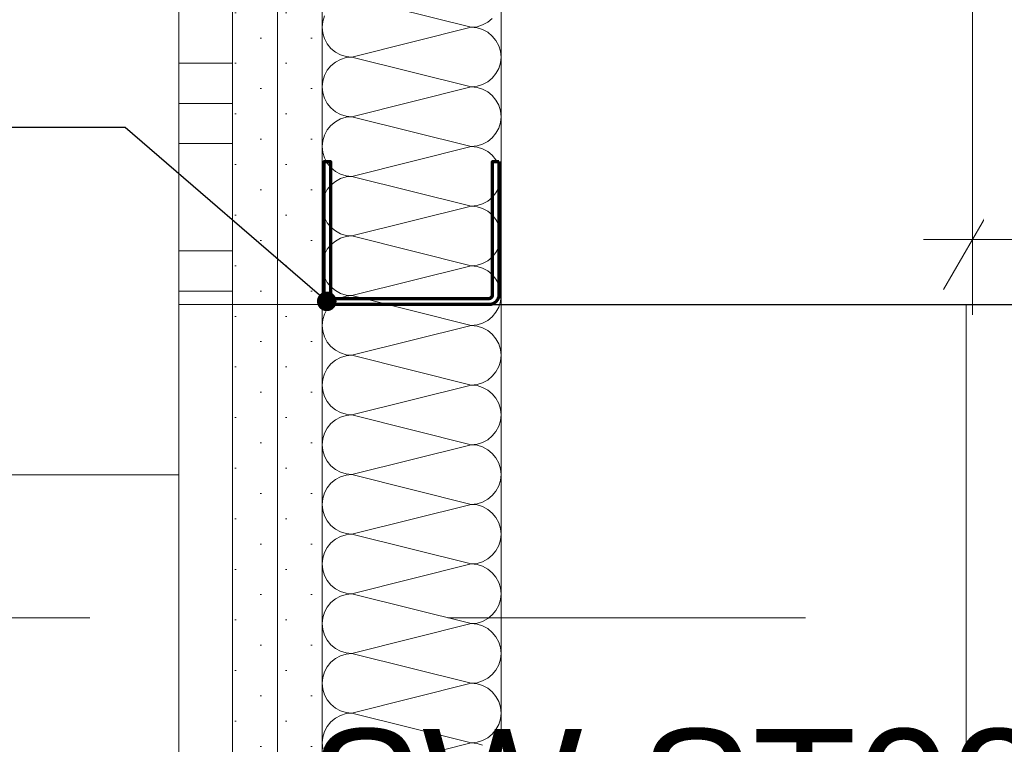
# Model space of a CAD drawing. Header units: metres. Extents: x -3.5 to 65.3, y -10.9 to 16.7.
# Tile 168 of 213: x 46.785 to 47.061, y 5.375 to 5.577. Entities that reach past the tile are written whole.
import ezdxf

# ---------------------------------------------------------------- set-up
doc = ezdxf.new("R2010")
doc.units = ezdxf.units.M
doc.header["$MEASUREMENT"] = 0
for name, pattern in [('Punktlinie eng', [0.015, 0.005, -0.01]), ('Untersicht', [0.04, 0.03, -0.01]), ('Wipeout_Contour', [1, 0, -1])]:
    doc.linetypes.add(name, pattern=pattern)
for name, color, linetype in [('102 - Bemaßung_ Beschriftung.Detail_ Ausschnitt', 7, 'Continuous'), ('608 - Struktur.Träger', 7, 'Continuous'), ('654 - Abdeckung.Wand Belag', 7, 'Continuous'), ('660 - Unterkonstruktion.Trockenbau', 7, 'Continuous'), ('Neubau_102 - Bemaßung_ Beschriftung.Detail_ Ausschnitt', 7, 'Continuous'), ('Neubau_606 - Struktur.Wand Innen Ausbau', 7, 'Continuous'), ('Neubau_650 - Abdeckung.Fußboden Aufbau', 7, 'Continuous'), ('Neubau_653 - Abdeckung.TB Verkofferung', 7, 'Continuous'), ('Neubau_804 - HKLSE.Elektrik', 7, 'Continuous')]:
    doc.layers.add(name, color=color, linetype=linetype)
doc.styles.add('ERSTELLTER_STIL_1', font='txt')
doc.dimstyles.new('ERSTELLTER_STIL__1', dxfattribs={"dimtxt": 0.04, "dimasz": 0.02128, "dimexe": 0.18, "dimexo": 0.0625, "dimgap": 0, "dimtad": 1, "dimtih": 1, "dimtoh": 1, "dimzin": 0, "dimdsep": 46, "dimtxsty": 'ERSTELLTER_STIL_1', "dimblk": 'ARROWHEAD_2', "dimblk1": 'ARROWHEAD_2', "dimblk2": 'ARROWHEAD_2', "dimcen": 0.09, "dimse1": 1, "dimse2": 1, "dimclrd": 7, "dimclre": 7, "dimclrt": 7, "dimazin": 0, "dimtfac": 1, "dimtdec": 4, "dimtmove": 0, "dimatfit": 3, "dimfxl": 1, "dimtolj": 1, "dimtzin": 0, "dimarcsym": 0})
doc.dimstyles.new('ERSTELLTER_STIL__5', dxfattribs={"dimtxt": 0.04, "dimasz": 0.02128, "dimexe": 0.18, "dimexo": 0.0625, "dimgap": 0, "dimtad": 1, "dimtih": 1, "dimtoh": 1, "dimzin": 0, "dimdsep": 46, "dimtxsty": 'ERSTELLTER_STIL_1', "dimblk": 'ARROWHEAD_2', "dimblk1": 'ARROWHEAD_2', "dimblk2": 'ARROWHEAD_2', "dimcen": 0.09, "dimclrd": 7, "dimclre": 7, "dimclrt": 7, "dimazin": 0, "dimtfac": 1, "dimtdec": 4, "dimtmove": 0, "dimatfit": 3, "dimfxl": 1, "dimtolj": 1, "dimtzin": 0, "dimarcsym": 0})
doc.dimstyles.new('ERSTELLTER_STIL__8', dxfattribs={"dimtxt": 0.18, "dimasz": 0.010944, "dimexe": 0.18, "dimexo": 0.0625, "dimgap": 0, "dimtad": 0, "dimtih": 1, "dimtoh": 1, "dimdec": 4, "dimzin": 0, "dimdsep": 46, "dimcen": 0.09, "dimadec": 0, "dimazin": 0, "dimtfac": 1, "dimtdec": 4, "dimtmove": 0, "dimatfit": 3, "dimldrblk": 'ARROWHEAD_11', "dimfxl": 1, "dimtolj": 1, "dimtzin": 0, "dimarcsym": 0})
pattern_1 = [(45, (0, 0), (-0.0070710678, 0.0070710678), [0, -0.01])]

# ---------------------------------------------------------------- blocks, each defined once
blk = doc.blocks.new('*X79')
at = {"layer": 'Neubau_606 - Struktur.Wand Innen Ausbau', "color": 7, "linetype": 'Continuous', "lineweight": 5}
for p, q in [((46.87832, 5.58335), (46.91165, 5.57501)), ((46.87062, 5.5782), (46.87015, 5.57664)), ((46.91628, 5.57642), (46.91755, 5.57746)), ((46.87015, 5.57664), (46.86999, 5.57501)), ((46.86999, 5.57501), (46.87015, 5.57339)), ((46.87832, 5.56668), (46.91165, 5.57501)), ((46.91165, 5.57501), (46.91328, 5.57517)), ((46.91328, 5.57485), (46.91165, 5.57501)), ((46.91328, 5.57517), (46.91484, 5.57565)), ((46.91484, 5.57438), (46.91328, 5.57485)), ((46.91484, 5.57565), (46.91628, 5.57642)), ((46.87015, 5.57339), (46.87062, 5.57183)), ((46.87062, 5.57183), (46.87139, 5.57038)), ((46.91628, 5.57361), (46.91484, 5.57438)), ((46.91755, 5.57257), (46.91628, 5.57361)), ((46.91858, 5.57131), (46.91755, 5.57257)), ((46.87139, 5.57038), (46.87243, 5.56912)), ((46.87243, 5.56912), (46.87369, 5.56809)), ((46.91935, 5.56987), (46.91858, 5.57131)), ((46.91983, 5.56831), (46.91935, 5.56987)), ((46.87369, 5.56809), (46.87513, 5.56732)), ((46.87513, 5.56732), (46.87669, 5.56684)), ((46.87669, 5.56652), (46.87513, 5.56605)), ((46.87669, 5.56684), (46.87832, 5.56668)), ((46.87832, 5.56668), (46.87669, 5.56652)), ((46.87832, 5.56668), (46.91165, 5.55835)), ((46.91999, 5.56668), (46.91983, 5.56831)), ((46.91983, 5.56506), (46.91999, 5.56668)), ((46.87243, 5.56424), (46.87139, 5.56298)), ((46.87369, 5.56528), (46.87243, 5.56424)), ((46.87513, 5.56605), (46.87369, 5.56528)), ((46.91858, 5.56205), (46.91935, 5.56349)), ((46.91935, 5.56349), (46.91983, 5.56506)), ((46.87062, 5.56154), (46.87015, 5.55997)), ((46.87139, 5.56298), (46.87062, 5.56154)), ((46.91628, 5.55975), (46.91755, 5.56079)), ((46.91755, 5.56079), (46.91858, 5.56205)), ((46.87015, 5.55997), (46.86999, 5.55835)), ((46.86999, 5.55835), (46.87015, 5.55672)), ((46.87832, 5.55001), (46.91165, 5.55835)), ((46.91165, 5.55835), (46.91328, 5.55851)), ((46.91328, 5.55819), (46.91165, 5.55835)), ((46.91328, 5.55851), (46.91484, 5.55898)), ((46.91484, 5.55771), (46.91328, 5.55819)), ((46.91484, 5.55898), (46.91628, 5.55975)), ((46.87015, 5.55672), (46.87062, 5.55516)), ((46.87062, 5.55516), (46.87139, 5.55372)), ((46.91628, 5.55694), (46.91484, 5.55771)), ((46.91755, 5.55591), (46.91628, 5.55694)), ((46.91858, 5.55464), (46.91755, 5.55591)), ((46.87139, 5.55372), (46.87243, 5.55246)), ((46.87243, 5.55246), (46.87369, 5.55142)), ((46.91935, 5.5532), (46.91858, 5.55464)), ((46.91983, 5.55164), (46.91935, 5.5532)), ((46.87369, 5.55142), (46.87513, 5.55065)), ((46.87513, 5.55065), (46.87669, 5.55017)), ((46.87669, 5.54985), (46.87513, 5.54938)), ((46.87669, 5.55017), (46.87832, 5.55001)), ((46.87832, 5.55001), (46.87669, 5.54985)), ((46.87832, 5.55001), (46.91165, 5.54168)), ((46.91999, 5.55001), (46.91983, 5.55164)), ((46.91983, 5.54839), (46.91999, 5.55001)), ((46.87243, 5.54757), (46.87139, 5.54631)), ((46.87369, 5.54861), (46.87243, 5.54757)), ((46.87513, 5.54938), (46.87369, 5.54861)), ((46.91935, 5.54683), (46.91983, 5.54839)), ((46.87062, 5.54487), (46.87015, 5.54331)), ((46.87139, 5.54631), (46.87062, 5.54487)), ((46.91755, 5.54412), (46.91858, 5.54538)), ((46.91858, 5.54538), (46.91935, 5.54683)), ((46.87015, 5.54331), (46.86999, 5.54168)), ((46.86999, 5.54168), (46.87015, 5.54006)), ((46.87832, 5.53335), (46.91165, 5.54168)), ((46.91165, 5.54168), (46.91328, 5.54184)), ((46.91328, 5.54152), (46.91165, 5.54168)), ((46.91328, 5.54184), (46.91484, 5.54232)), ((46.91484, 5.54105), (46.91328, 5.54152)), ((46.91484, 5.54232), (46.91628, 5.54309)), ((46.91628, 5.54309), (46.91755, 5.54412)), ((46.87015, 5.54006), (46.87062, 5.53849)), ((46.91628, 5.54028), (46.91484, 5.54105)), ((46.91755, 5.53924), (46.91628, 5.54028)), ((46.91858, 5.53798), (46.91755, 5.53924)), ((46.87062, 5.53849), (46.87139, 5.53705)), ((46.87139, 5.53705), (46.87243, 5.53579)), ((46.91935, 5.53654), (46.91858, 5.53798)), ((46.91983, 5.53497), (46.91935, 5.53654)), ((46.87243, 5.53579), (46.87369, 5.53475)), ((46.87369, 5.53475), (46.87513, 5.53398)), ((46.87513, 5.53398), (46.87669, 5.53351)), ((46.87669, 5.53319), (46.87513, 5.53271)), ((46.87669, 5.53351), (46.87832, 5.53335)), ((46.87832, 5.53335), (46.87669, 5.53319)), ((46.87832, 5.53335), (46.91165, 5.52501)), ((46.91999, 5.53335), (46.91983, 5.53497)), ((46.91983, 5.53172), (46.91999, 5.53335)), ((46.87243, 5.53091), (46.87139, 5.52964)), ((46.87369, 5.53194), (46.87243, 5.53091)), ((46.87513, 5.53271), (46.87369, 5.53194)), ((46.91935, 5.53016), (46.91983, 5.53172)), ((46.87062, 5.5282), (46.87015, 5.52664)), ((46.87139, 5.52964), (46.87062, 5.5282)), ((46.91755, 5.52746), (46.91858, 5.52872)), ((46.91858, 5.52872), (46.91935, 5.53016)), ((46.87015, 5.52664), (46.86999, 5.52501)), ((46.86999, 5.52501), (46.87015, 5.52339)), ((46.87832, 5.51668), (46.91165, 5.52501)), ((46.91165, 5.52501), (46.91328, 5.52517)), ((46.91328, 5.52485), (46.91165, 5.52501)), ((46.91328, 5.52517), (46.91484, 5.52565)), ((46.91484, 5.52565), (46.91628, 5.52642)), ((46.91628, 5.52642), (46.91755, 5.52746)), ((46.87015, 5.52339), (46.87062, 5.52183)), ((46.91484, 5.52438), (46.91328, 5.52485)), ((46.91628, 5.52361), (46.91484, 5.52438)), ((46.91755, 5.52257), (46.91628, 5.52361)), ((46.91858, 5.52131), (46.91755, 5.52257)), ((46.87062, 5.52183), (46.87139, 5.52038)), ((46.87139, 5.52038), (46.87243, 5.51912)), ((46.91935, 5.51987), (46.91858, 5.52131)), ((46.91983, 5.51831), (46.91935, 5.51987)), ((46.87243, 5.51912), (46.87369, 5.51809)), ((46.87369, 5.51809), (46.87513, 5.51732)), ((46.87513, 5.51732), (46.87669, 5.51684)), ((46.87669, 5.51684), (46.87832, 5.51668)), ((46.87832, 5.51668), (46.87669, 5.51652)), ((46.87832, 5.51668), (46.91165, 5.50835)), ((46.91999, 5.51668), (46.91983, 5.51831)), ((46.91983, 5.51506), (46.91999, 5.51668)), ((46.87243, 5.51424), (46.87139, 5.51298)), ((46.87369, 5.51528), (46.87243, 5.51424)), ((46.87513, 5.51605), (46.87369, 5.51528)), ((46.87669, 5.51652), (46.87513, 5.51605)), ((46.91935, 5.51349), (46.91983, 5.51506)), ((46.87062, 5.51154), (46.87015, 5.50997)), ((46.87139, 5.51298), (46.87062, 5.51154)), ((46.91755, 5.51079), (46.91858, 5.51205)), ((46.91858, 5.51205), (46.91935, 5.51349)), ((46.87015, 5.50997), (46.86999, 5.50835)), ((46.91165, 5.50835), (46.91328, 5.50851)), ((46.91328, 5.50851), (46.91484, 5.50898)), ((46.91484, 5.50898), (46.91628, 5.50975)), ((46.91628, 5.50975), (46.91755, 5.51079)), ((46.86999, 5.50835), (46.87015, 5.50672)), ((46.87015, 5.50672), (46.87062, 5.50516)), ((46.87832, 5.50001), (46.91165, 5.50835)), ((46.91328, 5.50819), (46.91165, 5.50835)), ((46.91484, 5.50771), (46.91328, 5.50819)), ((46.91628, 5.50694), (46.91484, 5.50771)), ((46.91755, 5.50591), (46.91628, 5.50694)), ((46.91858, 5.50464), (46.91755, 5.50591)), ((46.87062, 5.50516), (46.87139, 5.50372)), ((46.87139, 5.50372), (46.87243, 5.50246)), ((46.91935, 5.5032), (46.91858, 5.50464)), ((46.91983, 5.50164), (46.91935, 5.5032)), ((46.87243, 5.50246), (46.87369, 5.50142)), ((46.87369, 5.50142), (46.87513, 5.50065)), ((46.87513, 5.50065), (46.87669, 5.50017)), ((46.87669, 5.50017), (46.87832, 5.50001)), ((46.91999, 5.50001), (46.91983, 5.50164)), ((46.87243, 5.49757), (46.87139, 5.49631)), ((46.87369, 5.49861), (46.87243, 5.49757)), ((46.87513, 5.49938), (46.87369, 5.49861)), ((46.87669, 5.49985), (46.87513, 5.49938)), ((46.87832, 5.50001), (46.87669, 5.49985)), ((46.87832, 5.50001), (46.91165, 5.49168)), ((46.91935, 5.49683), (46.91983, 5.49839)), ((46.91983, 5.49839), (46.91999, 5.50001)), ((46.87062, 5.49487), (46.87015, 5.49331)), ((46.87139, 5.49631), (46.87062, 5.49487)), ((46.91755, 5.49412), (46.91858, 5.49538)), ((46.91858, 5.49538), (46.91935, 5.49683)), ((46.87015, 5.49331), (46.86999, 5.49168)), ((46.91328, 5.49184), (46.91484, 5.49232)), ((46.91484, 5.49232), (46.91628, 5.49309)), ((46.91628, 5.49309), (46.91755, 5.49412)), ((46.86999, 5.49168), (46.87015, 5.49006)), ((46.87015, 5.49006), (46.87062, 5.48849)), ((46.87832, 5.48335), (46.91165, 5.49168)), ((46.91165, 5.49168), (46.91328, 5.49184)), ((46.91328, 5.49152), (46.91165, 5.49168)), ((46.91484, 5.49105), (46.91328, 5.49152)), ((46.91628, 5.49028), (46.91484, 5.49105)), ((46.91755, 5.48924), (46.91628, 5.49028)), ((46.91858, 5.48798), (46.91755, 5.48924)), ((46.87062, 5.48849), (46.87139, 5.48705)), ((46.87139, 5.48705), (46.87243, 5.48579)), ((46.91935, 5.48654), (46.91858, 5.48798)), ((46.91983, 5.48497), (46.91935, 5.48654)), ((46.87243, 5.48579), (46.87369, 5.48475)), ((46.87369, 5.48475), (46.87513, 5.48398)), ((46.87513, 5.48398), (46.87669, 5.48351)), ((46.91999, 5.48335), (46.91983, 5.48497)), ((46.87243, 5.48091), (46.87139, 5.47964)), ((46.87369, 5.48194), (46.87243, 5.48091)), ((46.87513, 5.48271), (46.87369, 5.48194)), ((46.87669, 5.48319), (46.87513, 5.48271)), ((46.87669, 5.48351), (46.87832, 5.48335)), ((46.87832, 5.48335), (46.87669, 5.48319)), ((46.87832, 5.48335), (46.91165, 5.47501)), ((46.91935, 5.48016), (46.91983, 5.48172)), ((46.91983, 5.48172), (46.91999, 5.48335)), ((46.87062, 5.4782), (46.87015, 5.47664)), ((46.87139, 5.47964), (46.87062, 5.4782)), ((46.91755, 5.47746), (46.91858, 5.47872)), ((46.91858, 5.47872), (46.91935, 5.48016)), ((46.87015, 5.47664), (46.86999, 5.47501)), ((46.91328, 5.47517), (46.91484, 5.47565)), ((46.91484, 5.47565), (46.91628, 5.47642)), ((46.91628, 5.47642), (46.91755, 5.47746)), ((46.86999, 5.47501), (46.87015, 5.47339)), ((46.87015, 5.47339), (46.87062, 5.47183)), ((46.87832, 5.46668), (46.91165, 5.47501)), ((46.91165, 5.47501), (46.91328, 5.47517)), ((46.91328, 5.47485), (46.91165, 5.47501)), ((46.91484, 5.47438), (46.91328, 5.47485)), ((46.91628, 5.47361), (46.91484, 5.47438)), ((46.91755, 5.47257), (46.91628, 5.47361)), ((46.87062, 5.47183), (46.87139, 5.47038)), ((46.87139, 5.47038), (46.87243, 5.46912)), ((46.91858, 5.47131), (46.91755, 5.47257)), ((46.91935, 5.46987), (46.91858, 5.47131)), ((46.91983, 5.46831), (46.91935, 5.46987)), ((46.87243, 5.46912), (46.87369, 5.46809)), ((46.87369, 5.46809), (46.87513, 5.46732)), ((46.87513, 5.46732), (46.87669, 5.46684)), ((46.91999, 5.46668), (46.91983, 5.46831)), ((46.87369, 5.46528), (46.87243, 5.46424)), ((46.87513, 5.46605), (46.87369, 5.46528)), ((46.87669, 5.46652), (46.87513, 5.46605)), ((46.87669, 5.46684), (46.87832, 5.46668)), ((46.87832, 5.46668), (46.87669, 5.46652)), ((46.87832, 5.46668), (46.91165, 5.45835)), ((46.91935, 5.46349), (46.91983, 5.46506)), ((46.91983, 5.46506), (46.91999, 5.46668)), ((46.87139, 5.46298), (46.87062, 5.46154)), ((46.87243, 5.46424), (46.87139, 5.46298)), ((46.91755, 5.46079), (46.91858, 5.46205)), ((46.91858, 5.46205), (46.91935, 5.46349)), ((46.87015, 5.45997), (46.86999, 5.45835)), ((46.87062, 5.46154), (46.87015, 5.45997)), ((46.91328, 5.45851), (46.91484, 5.45898)), ((46.91484, 5.45898), (46.91628, 5.45975)), ((46.91628, 5.45975), (46.91755, 5.46079)), ((46.86999, 5.45835), (46.87015, 5.45672)), ((46.87015, 5.45672), (46.87062, 5.45516)), ((46.87832, 5.45001), (46.91165, 5.45835)), ((46.91165, 5.45835), (46.91328, 5.45851)), ((46.91328, 5.45819), (46.91165, 5.45835)), ((46.91484, 5.45771), (46.91328, 5.45819)), ((46.91628, 5.45694), (46.91484, 5.45771)), ((46.91755, 5.45591), (46.91628, 5.45694)), ((46.87062, 5.45516), (46.87139, 5.45372)), ((46.87139, 5.45372), (46.87243, 5.45246)), ((46.91858, 5.45464), (46.91755, 5.45591)), ((46.91935, 5.4532), (46.91858, 5.45464)), ((46.87243, 5.45246), (46.87369, 5.45142)), ((46.87369, 5.45142), (46.87513, 5.45065)), ((46.87513, 5.45065), (46.87669, 5.45017)), ((46.91983, 5.45164), (46.91935, 5.4532)), ((46.91999, 5.45001), (46.91983, 5.45164)), ((46.87369, 5.44861), (46.87243, 5.44757)), ((46.87513, 5.44938), (46.87369, 5.44861)), ((46.87669, 5.44985), (46.87513, 5.44938)), ((46.87669, 5.45017), (46.87832, 5.45001)), ((46.87832, 5.45001), (46.87669, 5.44985)), ((46.87832, 5.45001), (46.91165, 5.44168)), ((46.91935, 5.44683), (46.91983, 5.44839)), ((46.91983, 5.44839), (46.91999, 5.45001)), ((46.87139, 5.44631), (46.87062, 5.44487)), ((46.87243, 5.44757), (46.87139, 5.44631)), ((46.91755, 5.44412), (46.91858, 5.44538)), ((46.91858, 5.44538), (46.91935, 5.44683)), ((46.87015, 5.44331), (46.86999, 5.44168)), ((46.87062, 5.44487), (46.87015, 5.44331)), ((46.91484, 5.44232), (46.91628, 5.44309)), ((46.91628, 5.44309), (46.91755, 5.44412)), ((46.86999, 5.44168), (46.87015, 5.44006)), ((46.87015, 5.44006), (46.87062, 5.43849)), ((46.87832, 5.43335), (46.91165, 5.44168)), ((46.91165, 5.44168), (46.91328, 5.44184)), ((46.91328, 5.44152), (46.91165, 5.44168)), ((46.91328, 5.44184), (46.91484, 5.44232)), ((46.91484, 5.44105), (46.91328, 5.44152)), ((46.91628, 5.44028), (46.91484, 5.44105)), ((46.91755, 5.43924), (46.91628, 5.44028)), ((46.87062, 5.43849), (46.87139, 5.43705)), ((46.87139, 5.43705), (46.87243, 5.43579)), ((46.91858, 5.43798), (46.91755, 5.43924)), ((46.91935, 5.43654), (46.91858, 5.43798)), ((46.87243, 5.43579), (46.87369, 5.43475)), ((46.87369, 5.43475), (46.87513, 5.43398)), ((46.91983, 5.43497), (46.91935, 5.43654)), ((46.91999, 5.43335), (46.91983, 5.43497)), ((46.87369, 5.43194), (46.87243, 5.43091)), ((46.87513, 5.43271), (46.87369, 5.43194)), ((46.87513, 5.43398), (46.87669, 5.43351)), ((46.87669, 5.43319), (46.87513, 5.43271)), ((46.87669, 5.43351), (46.87832, 5.43335)), ((46.87832, 5.43335), (46.87669, 5.43319)), ((46.87832, 5.43335), (46.91165, 5.42501)), ((46.91935, 5.43016), (46.91983, 5.43172)), ((46.91983, 5.43172), (46.91999, 5.43335)), ((46.87139, 5.42964), (46.87062, 5.4282)), ((46.87243, 5.43091), (46.87139, 5.42964)), ((46.91755, 5.42746), (46.91858, 5.42872)), ((46.91858, 5.42872), (46.91935, 5.43016)), ((46.87015, 5.42664), (46.86999, 5.42501)), ((46.87062, 5.4282), (46.87015, 5.42664)), ((46.91484, 5.42565), (46.91628, 5.42642)), ((46.91628, 5.42642), (46.91755, 5.42746)), ((46.86999, 5.42501), (46.87015, 5.42339)), ((46.87015, 5.42339), (46.87062, 5.42183)), ((46.87832, 5.41668), (46.91165, 5.42501)), ((46.91165, 5.42501), (46.91328, 5.42517)), ((46.91328, 5.42485), (46.91165, 5.42501)), ((46.91328, 5.42517), (46.91484, 5.42565)), ((46.91484, 5.42438), (46.91328, 5.42485)), ((46.91628, 5.42361), (46.91484, 5.42438)), ((46.91755, 5.42257), (46.91628, 5.42361)), ((46.87062, 5.42183), (46.87139, 5.42038)), ((46.87139, 5.42038), (46.87243, 5.41912)), ((46.91858, 5.42131), (46.91755, 5.42257)), ((46.91935, 5.41987), (46.91858, 5.42131)), ((46.87243, 5.41912), (46.87369, 5.41809)), ((46.87369, 5.41809), (46.87513, 5.41732)), ((46.91983, 5.41831), (46.91935, 5.41987)), ((46.91999, 5.41668), (46.91983, 5.41831)), ((46.87369, 5.41528), (46.87243, 5.41424)), ((46.87513, 5.41605), (46.87369, 5.41528)), ((46.87513, 5.41732), (46.87669, 5.41684)), ((46.87669, 5.41652), (46.87513, 5.41605)), ((46.87669, 5.41684), (46.87832, 5.41668)), ((46.87832, 5.41668), (46.87669, 5.41652)), ((46.87832, 5.41668), (46.91165, 5.40835)), ((46.91935, 5.41349), (46.91983, 5.41506)), ((46.91983, 5.41506), (46.91999, 5.41668)), ((46.87139, 5.41298), (46.87062, 5.41154)), ((46.87243, 5.41424), (46.87139, 5.41298)), ((46.91858, 5.41205), (46.91935, 5.41349)), ((46.87015, 5.40997), (46.86999, 5.40835)), ((46.87062, 5.41154), (46.87015, 5.40997)), ((46.91484, 5.40898), (46.91628, 5.40975)), ((46.91628, 5.40975), (46.91755, 5.41079)), ((46.91755, 5.41079), (46.91858, 5.41205)), ((46.86999, 5.40835), (46.87015, 5.40672)), ((46.87015, 5.40672), (46.87062, 5.40516)), ((46.87832, 5.40001), (46.91165, 5.40835)), ((46.91165, 5.40835), (46.91328, 5.40851)), ((46.91328, 5.40819), (46.91165, 5.40835)), ((46.91328, 5.40851), (46.91484, 5.40898)), ((46.91484, 5.40771), (46.91328, 5.40819)), ((46.91628, 5.40694), (46.91484, 5.40771)), ((46.91755, 5.40591), (46.91628, 5.40694)), ((46.87062, 5.40516), (46.87139, 5.40372)), ((46.91858, 5.40464), (46.91755, 5.40591)), ((46.91935, 5.4032), (46.91858, 5.40464)), ((46.87139, 5.40372), (46.87243, 5.40246)), ((46.87243, 5.40246), (46.87369, 5.40142)), ((46.87369, 5.40142), (46.87513, 5.40065)), ((46.91983, 5.40164), (46.91935, 5.4032)), ((46.91999, 5.40001), (46.91983, 5.40164)), ((46.87369, 5.39861), (46.87243, 5.39757)), ((46.87513, 5.39938), (46.87369, 5.39861)), ((46.87513, 5.40065), (46.87669, 5.40017)), ((46.87669, 5.39985), (46.87513, 5.39938)), ((46.87669, 5.40017), (46.87832, 5.40001)), ((46.87832, 5.40001), (46.87669, 5.39985)), ((46.87832, 5.40001), (46.91165, 5.39168)), ((46.91935, 5.39683), (46.91983, 5.39839)), ((46.91983, 5.39839), (46.91999, 5.40001)), ((46.87139, 5.39631), (46.87062, 5.39487)), ((46.87243, 5.39757), (46.87139, 5.39631)), ((46.91858, 5.39538), (46.91935, 5.39683)), ((46.87015, 5.39331), (46.86999, 5.39168)), ((46.87062, 5.39487), (46.87015, 5.39331)), ((46.91484, 5.39232), (46.91628, 5.39309)), ((46.91628, 5.39309), (46.91755, 5.39412)), ((46.91755, 5.39412), (46.91858, 5.39538)), ((46.86999, 5.39168), (46.87015, 5.39006)), ((46.87832, 5.38335), (46.91165, 5.39168)), ((46.91165, 5.39168), (46.91328, 5.39184)), ((46.91328, 5.39152), (46.91165, 5.39168)), ((46.91328, 5.39184), (46.91484, 5.39232)), ((46.91484, 5.39105), (46.91328, 5.39152)), ((46.91628, 5.39028), (46.91484, 5.39105)), ((46.91755, 5.38924), (46.91628, 5.39028)), ((46.87015, 5.39006), (46.87062, 5.38849)), ((46.87062, 5.38849), (46.87139, 5.38705)), ((46.91858, 5.38798), (46.91755, 5.38924)), ((46.91935, 5.38654), (46.91858, 5.38798)), ((46.87139, 5.38705), (46.87243, 5.38579)), ((46.87243, 5.38579), (46.87369, 5.38475)), ((46.87369, 5.38475), (46.87513, 5.38398)), ((46.91983, 5.38497), (46.91935, 5.38654)), ((46.91999, 5.38335), (46.91983, 5.38497)), ((46.87369, 5.38194), (46.87243, 5.38091)), ((46.87513, 5.38271), (46.87369, 5.38194)), ((46.87513, 5.38398), (46.87669, 5.38351)), ((46.87669, 5.38319), (46.87513, 5.38271)), ((46.87669, 5.38351), (46.87832, 5.38335)), ((46.87832, 5.38335), (46.87669, 5.38319)), ((46.87832, 5.38335), (46.91165, 5.37501)), ((46.91983, 5.38172), (46.91999, 5.38335)), ((46.87139, 5.37964), (46.87062, 5.3782)), ((46.87243, 5.38091), (46.87139, 5.37964)), ((46.91858, 5.37872), (46.91935, 5.38016)), ((46.91935, 5.38016), (46.91983, 5.38172)), ((46.87015, 5.37664), (46.86999, 5.37501)), ((46.87062, 5.3782), (46.87015, 5.37664)), ((46.91484, 5.37565), (46.91628, 5.37642)), ((46.91628, 5.37642), (46.91755, 5.37746)), ((46.91755, 5.37746), (46.91858, 5.37872)), ((46.86999, 5.37501), (46.87015, 5.37339)), ((46.87832, 5.36668), (46.91165, 5.37501)), ((46.91165, 5.37501), (46.91328, 5.37517)), ((46.91328, 5.37485), (46.91165, 5.37501)), ((46.91328, 5.37517), (46.91484, 5.37565)), ((46.91484, 5.37438), (46.91328, 5.37485))]:
    blk.add_line(p, q, dxfattribs=at)
blk = doc.blocks.new('*X139')
at = {"layer": '654 - Abdeckung.Wand Belag', "color": 7, "linetype": 'Continuous', "lineweight": 5}
for p, q in [((46.83, 5.76), (46.83, 5.7225)), ((46.82999, 5.7525), (46.83, 5.7525)), ((46.83, 5.7525), (46.84499, 5.7525)), ((46.82999, 5.7225), (46.83, 5.7225)), ((46.83, 5.7225), (46.84499, 5.7225)), ((46.83, 5.7225), (46.83, 5.67)), ((46.82999, 5.71125), (46.83, 5.71125)), ((46.83, 5.71125), (46.84499, 5.71125)), ((46.82999, 5.7), (46.83, 5.7)), ((46.83, 5.7), (46.84499, 5.7)), ((46.82999, 5.67), (46.83, 5.67)), ((46.83, 5.67), (46.84499, 5.67)), ((46.83, 5.67), (46.83, 5.6175)), ((46.82999, 5.65875), (46.83, 5.65875)), ((46.83, 5.65875), (46.84499, 5.65875)), ((46.82999, 5.6475), (46.83, 5.6475)), ((46.83, 5.6475), (46.84499, 5.6475)), ((46.82999, 5.6175), (46.83, 5.6175)), ((46.83, 5.6175), (46.84499, 5.6175)), ((46.83, 5.6175), (46.83, 5.565)), ((46.82999, 5.60625), (46.83, 5.60625)), ((46.83, 5.60625), (46.84499, 5.60625)), ((46.82999, 5.595), (46.83, 5.595)), ((46.83, 5.595), (46.84499, 5.595)), ((46.82999, 5.565), (46.83, 5.565)), ((46.83, 5.565), (46.84499, 5.565)), ((46.83, 5.565), (46.83, 5.5125)), ((46.82999, 5.55375), (46.83, 5.55375)), ((46.83, 5.55375), (46.84499, 5.55375)), ((46.82999, 5.5425), (46.83, 5.5425)), ((46.83, 5.5425), (46.84499, 5.5425)), ((46.82999, 5.5125), (46.83, 5.5125)), ((46.83, 5.5125), (46.84499, 5.5125)), ((46.83, 5.5125), (46.83, 5.4975)), ((46.82999, 5.50125), (46.83, 5.50125)), ((46.83, 5.50125), (46.84499, 5.50125))]:
    blk.add_line(p, q, dxfattribs=at)
blk = doc.blocks.new('*D415')
at = {"layer": '102 - Bemaßung_ Beschriftung.Detail_ Ausschnitt', "color": 7, "linetype": 'Continuous', "lineweight": 5}
for p, q in [((46.29497, 4.44975), (46.29497, 4.49175)), ((46.84499, 4.44975), (46.84499, 4.49175)), ((46.30305, 4.48475), (46.28689, 4.45675)), ((46.8369, 4.45675), (46.85307, 4.48475)), ((46.29497, 4.47075), (46.84499, 4.47075)), ((46.84499, 4.47075), (46.85868, 4.47075))]:
    blk.add_line(p, q, dxfattribs=at)
at = {"layer": '102 - Bemaßung_ Beschriftung.Detail_ Ausschnitt', "color": 7, "lineweight": 5, "insert": (46.53962, 4.47875), "char_height": 0.04, "attachment_point": 7, "style": 'ERSTELLTER_STIL_1'}
blk.add_mtext('\\A1;{\\pql;\\fArial|b0|i0|c0|p38;55}', dxfattribs=at)
blk = doc.blocks.new('ARROWHEAD_2')
at = {"color": 0, "linetype": 'Continuous', "lineweight": 0}
for p, q in [((-0.378, -0.655), (0.378, 0.655)), ((0, 0), (-1, 0))]:
    blk.add_line(p, q, dxfattribs=at)
blk = doc.blocks.new('*D457')
at = {"layer": '102 - Bemaßung_ Beschriftung.Detail_ Ausschnitt', "color": 7, "linetype": 'Continuous', "lineweight": 5}
for p, q in [((44.53999, 5.67501), (44.53999, 6.05696)), ((47.16999, 5.18998), (47.16999, 6.05696)), ((44.54807, 6.04996), (44.5319, 6.02196)), ((47.16191, 6.02196), (47.17807, 6.04996)), ((44.53999, 6.03596), (47.16999, 6.03596)), ((47.16999, 6.03596), (47.18368, 6.03596))]:
    blk.add_line(p, q, dxfattribs=at)
at = {"color": 254, "linetype": 'Wipeout_Contour', "lineweight": 0, "ltscale": 185.027174}
blk.add_wipeout([(45.79428, 6.03646), (45.9157, 6.03646), (45.9157, 6.09146), (45.79428, 6.09146)], dxfattribs=at).dxf.layer = '102 - Bemaßung_ Beschriftung.Detail_ Ausschnitt'
at = {"layer": '102 - Bemaßung_ Beschriftung.Detail_ Ausschnitt', "color": 7, "lineweight": 5, "insert": (45.80178, 6.04396), "char_height": 0.04, "attachment_point": 7, "style": 'ERSTELLTER_STIL_1'}
blk.add_mtext('\\A1;{\\pql;\\fArial|b0|i0|c0|p38;2,63}', dxfattribs=at)
blk = doc.blocks.new('*D460')
at = {"layer": '102 - Bemaßung_ Beschriftung.Detail_ Ausschnitt', "color": 7, "linetype": 'Continuous', "lineweight": 5}
for p, q in [((47.05173, 5.49468), (47.05173, 5.63069)), ((47.16999, 5.49468), (47.16999, 5.53668)), ((47.05981, 5.52968), (47.04364, 5.50168)), ((47.16191, 5.50168), (47.17807, 5.52968)), ((47.03803, 5.51568), (47.05173, 5.51568)), ((47.05173, 5.51568), (47.16999, 5.51568)), ((47.16999, 5.51568), (47.18368, 5.51568))]:
    blk.add_line(p, q, dxfattribs=at)
at = {"layer": '102 - Bemaßung_ Beschriftung.Detail_ Ausschnitt', "color": 7, "lineweight": 5, "insert": (47.06248, 5.52323), "char_height": 0.04, "attachment_point": 7, "style": 'ERSTELLTER_STIL_1'}
blk.add_mtext('\\A1;{\\pql;\\fArial|b0|i0|c0|p38;11\\fArial|b0|i0|c0|p38;\\A1{\\H.66x;\\S83^  ;}}', dxfattribs=at)
at = {"color": 254, "linetype": 'Wipeout_Contour', "lineweight": 0, "ltscale": 189.753795}
blk.add_wipeout([(47.05498, 5.51618), (47.16673, 5.51618), (47.16673, 5.57118), (47.05498, 5.57118)], dxfattribs=at).dxf.layer = '102 - Bemaßung_ Beschriftung.Detail_ Ausschnitt'
blk = doc.blocks.new('ARROWHEAD_11')
at = {"color": 0, "linetype": 'Continuous', "lineweight": 0}
blk.add_line((0, 0), (-1, 0), dxfattribs=at)
at = {"color": 0, "linetype": 'Continuous', "lineweight": 0, "const_width": 0.25, "flags": 128}
blk.add_lwpolyline([(-0.125, 0, 1), (0.125, 0, 1)], format="xyb", close=True, dxfattribs=at)

msp = doc.modelspace()

# ---------------------------------------------------------------- hatches: boundary and pattern name
at = {"layer": 'Neubau_606 - Struktur.Wand Innen Ausbau', "linetype": 'Continuous', "lineweight": 0, "true_color": 0x000000}
h = msp.add_hatch(dxfattribs=at)
h.set_pattern_fill('Gips_0001', color=18, style=0, pattern_type=2)
h.set_pattern_definition(pattern_1)
h.paths.add_polyline_path([(46.84499, 5.76), (46.84499, 5.17998), (46.85749, 5.17998), (46.85749, 5.76)])
h = msp.add_hatch(dxfattribs=at)
h.set_pattern_fill('Gips_0001', color=18, style=0, pattern_type=2)
h.set_pattern_definition(pattern_1)
h.paths.add_polyline_path([(46.86999, 5.76), (46.85749, 5.76), (46.85749, 5.17998), (46.86999, 5.17998)])
at = {"layer": 'Neubau_650 - Abdeckung.Fußboden Aufbau', "linetype": 'Continuous', "lineweight": 13, "true_color": 0xafafaf}
h = msp.add_hatch(dxfattribs=at)
h.set_pattern_fill('Raster_60x60_Fuge_2mm_0001', color=253, style=0, pattern_type=2)
h.set_pattern_definition([(0, (46.29497, 4.8475), (0, 0.602), []), (90, (46.29497, 4.8475), (-0.602, 0), [])])
h.paths.add_polyline_path([(46.84499, 5.76), (44.70999, 5.76), (44.70999, 3.895), (45.85999, 3.895), (45.85999, 3.72), (46.74499, 3.72), (46.74499, 3.895), (46.84499, 3.895)])

# ---------------------------------------------------------------- linework, layer by layer
at = {"layer": 'Neubau_606 - Struktur.Wand Innen Ausbau', "color": 1, "linetype": 'Continuous', "lineweight": 5}
for p, q in [((46.85749, 5.76), (46.85749, 5.17998)), ((46.86999, 5.76), (46.86999, 5.17998))]:
    msp.add_line(p, q, dxfattribs=at)
at = {"layer": 'Neubau_606 - Struktur.Wand Innen Ausbau', "color": 1, "linetype": 'Continuous', "lineweight": 5, "flags": 128}
for points in [[(46.84499, 5.76), (46.84499, 5.17998)], [(46.91999, 5.17998), (46.91999, 5.76)]]:
    msp.add_lwpolyline(points, dxfattribs=at)
at = {"layer": 'Neubau_650 - Abdeckung.Fußboden Aufbau', "color": 1, "linetype": 'Continuous', "lineweight": 13, "flags": 128}
msp.add_lwpolyline([(46.74499, 3.72), (46.74499, 3.895), (46.84499, 3.895), (46.84499, 5.76)], dxfattribs=at)
at = {"layer": 'Neubau_653 - Abdeckung.TB Verkofferung', "color": 1, "linetype": 'Untersicht', "lineweight": 9}
msp.add_line((46.84499, 5.05048), (46.84499, 5.75998), dxfattribs=at)
at = {"layer": 'Neubau_804 - HKLSE.Elektrik', "color": 1, "linetype": 'Continuous', "lineweight": 9}
msp.add_line((47.04999, 5.4975), (47.04999, 4.1975), dxfattribs=at)
at = {"layer": 'Neubau_804 - HKLSE.Elektrik', "color": 1, "linetype": 'Untersicht', "lineweight": 9, "flags": 128}
msp.add_lwpolyline([(47.04999, 4.1975), (47.04999, 5.4975)], dxfattribs=at)

# ---------------------------------------------------------------- block references
at = {"layer": 'Neubau_606 - Struktur.Wand Innen Ausbau', "color": 1, "lineweight": 13}
msp.add_blockref('*X79', (0, 0), dxfattribs=at)

# ---------------------------------------------------------------- next in the draw order: wipeouts: each hides what was drawn before it
at = {"color": 254, "linetype": 'Wipeout_Contour', "lineweight": 0, "ltscale": 188.376185}
msp.add_wipeout([(46.84499, 4.1975), (46.84499, 5.4975), (46.82999, 5.4975), (46.82999, 4.1975)], dxfattribs=at).dxf.layer = '654 - Abdeckung.Wand Belag'

# ---------------------------------------------------------------- next in the draw order: linework, layer by layer
at = {"layer": '608 - Struktur.Träger', "color": 7, "linetype": 'Untersicht', "lineweight": 13}
msp.add_line((14.50508, 5.40998), (61.87999, 5.40998), dxfattribs=at)
at = {"layer": '654 - Abdeckung.Wand Belag', "color": 7, "linetype": 'Continuous', "lineweight": 5, "flags": 128}
for points in [[(46.82999, 5.76), (46.82999, 5.4975)], [(46.84499, 5.4975), (46.84499, 5.76)], [(46.84499, 5.4975), (46.82999, 5.4975)], [(46.82999, 5.4975), (46.82999, 4.1975)], [(46.82999, 5.4975), (46.84499, 5.4975)], [(46.84499, 4.1975), (46.84499, 5.4975)]]:
    msp.add_lwpolyline(points, dxfattribs=at)
at = {"layer": '654 - Abdeckung.Wand Belag', "color": 7, "linetype": 'Punktlinie eng', "lineweight": 5, "flags": 128}
for points in [[(46.82999, 5.4975), (46.82999, 4.1975)], [(46.84499, 4.1975), (46.84499, 5.4975)]]:
    msp.add_lwpolyline(points, dxfattribs=at)
at = {"layer": 'Neubau_804 - HKLSE.Elektrik', "color": 1, "linetype": 'Continuous', "lineweight": 9}
for p, q in [((47.04999, 5.4975), (46.84499, 5.4975)), ((46.84499, 5.4975), (46.84499, 4.1975))]:
    msp.add_line(p, q, dxfattribs=at)
at = {"layer": 'Neubau_804 - HKLSE.Elektrik', "color": 1, "linetype": 'Untersicht', "lineweight": 9, "flags": 128}
for points in [[(46.84499, 5.4975), (47.04999, 5.4975)], [(46.84499, 5.4975), (46.84499, 4.1975)]]:
    msp.add_lwpolyline(points, dxfattribs=at)

# ---------------------------------------------------------------- next in the draw order: block references
at = {"layer": '654 - Abdeckung.Wand Belag', "color": 7, "lineweight": 5}
msp.add_blockref('*X139', (0, 0), dxfattribs=at)

# ---------------------------------------------------------------- next in the draw order: dimensions: what is measured, and where the dimension line sits
at = {"layer": '102 - Bemaßung_ Beschriftung.Detail_ Ausschnitt', "color": 7, "linetype": 'Continuous', "lineweight": 5}
dim = msp.add_linear_dim(base=(46.84499, 4.47075), p1=(46.29497, 4.8475), p2=(46.84499, 5.76), dimstyle='ERSTELLTER_STIL__1', dxfattribs=at)
dim.commit()
dim.dimension.update_dxf_attribs({"geometry": '*D415', "text_midpoint": (46.57012, 4.49875), "dimtype": 160})

# ---------------------------------------------------------------- next in the draw order: dimensions: what is measured, and where the dimension line sits
dim = msp.add_linear_dim(base=(47.16999, 6.03596), p1=(44.53999, 5.67501), p2=(47.16999, 5.18998), dimstyle='ERSTELLTER_STIL__5', dxfattribs=at)
dim.commit()
dim.dimension.update_dxf_attribs({"geometry": '*D457', "text_midpoint": (45.85373, 6.06396), "dimtype": 160})

# ---------------------------------------------------------------- next in the draw order: linework, layer by layer
at = {"layer": '660 - Unterkonstruktion.Trockenbau', "color": 7, "linetype": 'Continuous', "lineweight": 70, "flags": 128}
msp.add_lwpolyline([(46.91939, 5.5375), (46.91939, 5.50025, -0.414214), (46.91664, 5.4975), (46.87334, 5.4975, -0.414214), (46.87059, 5.50025), (46.87059, 5.5375), (46.87234, 5.5375), (46.87234, 5.50025, 0.414214), (46.87334, 5.49925), (46.91664, 5.49925, 0.414214), (46.91764, 5.50025), (46.91764, 5.5375)], format="xyb", close=True, dxfattribs=at)

# ---------------------------------------------------------------- next in the draw order: texts
at = {"layer": 'Neubau_102 - Bemaßung_ Beschriftung.Detail_ Ausschnitt', "color": 7, "linetype": 'Continuous', "lineweight": 9, "insert": (47.05101, 5.3789), "char_height": 0.034, "attachment_point": 2, "line_spacing_factor": 0.913298, "style": 'ERSTELLTER_STIL_1'}
msp.add_mtext('\\A1;{\\pqc;\\fArial|b0|i0|c0|p38;SW-ST02 Verzug\\P\\pqc;\\fArial|b0|i0|c0|p38;HLS BD\\fArial|b0|i0|c0|p38; \\fArial|b0|i0|c0|p38;Ø\\fArial|b0|i0|c0|p38;140\\fArial|b0|i0|c0|p38;-180}', dxfattribs=at)

# ---------------------------------------------------------------- next in the draw order: dimensions: what is measured, and where the dimension line sits
at = {"layer": '102 - Bemaßung_ Beschriftung.Detail_ Ausschnitt', "color": 7, "linetype": 'Continuous', "lineweight": 5}
dim = msp.add_linear_dim(base=(47.16999, 5.51568), p1=(47.05173, 5.63069), p2=(47.16999, 5.4975), dimstyle='ERSTELLTER_STIL__5', dxfattribs=at)
dim.commit()
dim.dimension.update_dxf_attribs({"geometry": '*D460', "text_midpoint": (47.16225, 5.54368), "dimtype": 160})

# ---------------------------------------------------------------- next in the draw order: leaders
at = {"layer": 'Neubau_102 - Bemaßung_ Beschriftung.Detail_ Ausschnitt', "color": 1, "linetype": 'Continuous', "lineweight": 13, "annotation_type": 0, "has_hookline": 1, "hookline_direction": 1, "text_width": 0.18278}
msp.add_leader([(46.87129, 5.49841), (46.81499, 5.54703), (46.76328, 5.54703)], dimstyle='ERSTELLTER_STIL__8', dxfattribs=at)

# ---------------------------------------------------------------- next in the draw order: linework, layer by layer
at = {"layer": '660 - Unterkonstruktion.Trockenbau', "color": 7, "linetype": 'Continuous', "lineweight": 25}
msp.add_lwpolyline([(46.86999, 5.4975), (47.16999, 5.4975)], dxfattribs=at)

# ---------------------------------------------------------------- next in the draw order: leaders
at = {"layer": 'Neubau_102 - Bemaßung_ Beschriftung.Detail_ Ausschnitt', "color": 1, "linetype": 'Continuous', "lineweight": 13, "annotation_type": 0, "has_hookline": 1, "hookline_direction": 1, "text_width": 0.38957}
msp.add_leader([(47.56499, 5.59998), (47.35168, 5.3789), (47.2458, 5.3789)], dimstyle='ERSTELLTER_STIL__8', dxfattribs=at)

doc.saveas('drawing.dxf')
